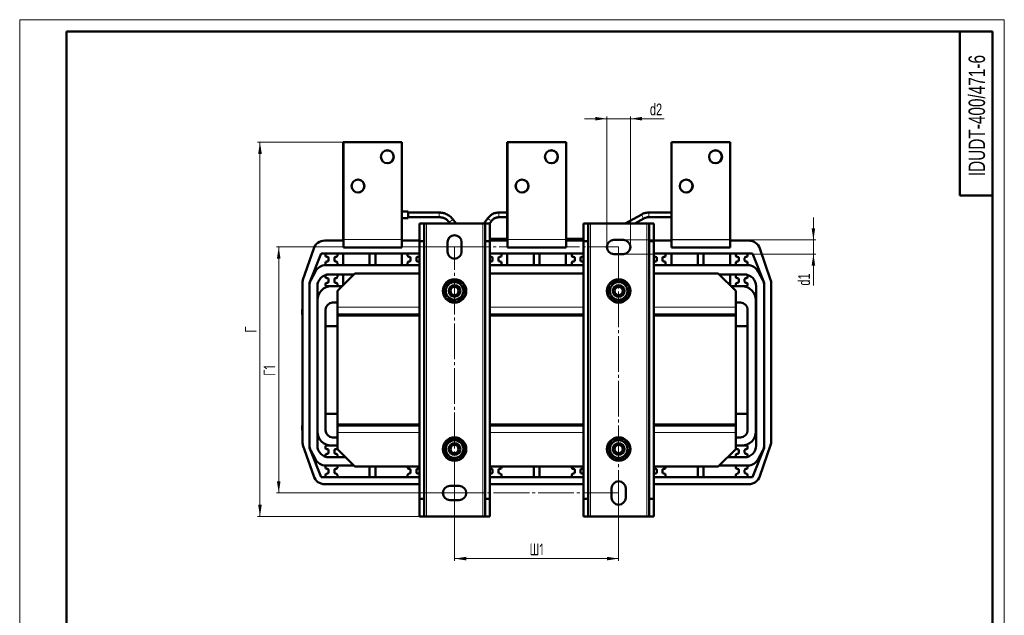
# Model space of a CAD drawing. Header units: millimetres. Extents: x 0 to 840, y 0 to 1188.
# Tile 4 of 4: x 0 to 840, y 680 to 1188. Entities that reach past the tile are written whole.
import ezdxf

# ---------------------------------------------------------------- set-up
doc = ezdxf.new("R2010")
doc.units = ezdxf.units.MM
doc.header["$LTSCALE"] = 2
doc.linetypes.add('SLD-Осевая', pattern=[19.05, 15.24, -1.27, 1.27, -1.27])
doc.linetypes.add('SLD-Сплошная', pattern=[0])
doc.styles.add('SLDTEXTSTYLE0', font='TXT', dxfattribs={"width": 0.7, "bigfont": 'bigfont'})
doc.styles.add('SLDTEXTSTYLE1', font='TXT', dxfattribs={"width": 0.7})
doc.dimstyles.new('SLDDIMSTYLE0', dxfattribs={"dimtxt": 10, "dimasz": 10, "dimexe": 0, "dimexo": 0.0625, "dimgap": 2.5, "dimtad": 2, "dimdec": 1, "dimrnd": 1e-09, "dimzin": 12, "dimdsep": 46, "dimtxsty": 'SLDTEXTSTYLE1', "dimsah": 1, "dimcen": 0.09, "dimadec": 0, "dimazin": 3, "dimtfac": 1, "dimtdec": 3, "dimtofl": 0, "dimtmove": 0, "dimatfit": 3, "dimfxl": 0, "dimfrac": 2, "dimtolj": 1, "dimtzin": 12, "dimarcsym": 0})
doc.dimstyles.new('SLDDIMSTYLE1', dxfattribs={"dimtxt": 10, "dimasz": 10, "dimexe": 0, "dimexo": 0.0625, "dimgap": 2.5, "dimtad": 2, "dimdec": 1, "dimrnd": 1e-09, "dimzin": 12, "dimdsep": 46, "dimtxsty": 'SLDTEXTSTYLE1', "dimsah": 1, "dimcen": 0.09, "dimadec": 0, "dimazin": 3, "dimtfac": 1, "dimtdec": 3, "dimtmove": 0, "dimatfit": 0, "dimfxl": 0, "dimfrac": 2, "dimtolj": 1, "dimtzin": 12, "dimarcsym": 0})

# ---------------------------------------------------------------- blocks, each defined once
blk = doc.blocks.new('_D_2')
at = {"color": 7, "linetype": 'SLD-Сплошная', "lineweight": 0}
for p, q in [((370.97, 993.97), (218.99, 993.97)), ((220.99, 783.97), (220.99, 993.97)), ((370.97, 783.97), (218.99, 783.97))]:
    blk.add_line(p, q, dxfattribs=at)
at = {"color": 7, "linetype": 'SLD-Сплошная', "lineweight": 18}
for points in [[(220.99, 993.97), (219.45, 983.97), (222.52, 983.97)], [(220.99, 783.97), (222.52, 793.97), (219.45, 793.97)]]:
    blk.add_solid(points, dxfattribs=at)
at = {"color": 7, "linetype": 'SLD-Сплошная', "lineweight": 18, "insert": (208.09, 883.99), "char_height": 10, "attachment_point": 1, "rotation": 90, "style": 'SLDTEXTSTYLE0'}
blk.add_mtext('Г1', dxfattribs=at)
blk = doc.blocks.new('_D_3')
at = {"color": 7, "linetype": 'SLD-Сплошная', "lineweight": 0}
for p, q in [((370.99, 783.95), (370.99, 725.97)), ((510.99, 783.95), (510.99, 725.97)), ((370.99, 727.97), (510.99, 727.97))]:
    blk.add_line(p, q, dxfattribs=at)
at = {"color": 7, "linetype": 'SLD-Сплошная', "lineweight": 18}
for points in [[(370.99, 727.97), (380.99, 726.43), (380.99, 729.5)], [(510.99, 727.97), (500.99, 729.5), (500.99, 726.43)]]:
    blk.add_solid(points, dxfattribs=at)
at = {"color": 7, "linetype": 'SLD-Сплошная', "lineweight": 18, "insert": (434.94, 740.86), "char_height": 10, "attachment_point": 1, "style": 'SLDTEXTSTYLE0'}
blk.add_mtext('Ш1', dxfattribs=at)
blk = doc.blocks.new('_D_4')
at = {"color": 7, "linetype": 'SLD-Сплошная', "lineweight": 0}
for p, q in [((276.12, 1083.47), (202.99, 1083.47)), ((204.99, 763.97), (204.99, 1083.47)), ((340.97, 763.97), (202.99, 763.97))]:
    blk.add_line(p, q, dxfattribs=at)
at = {"color": 7, "linetype": 'SLD-Сплошная', "lineweight": 18}
for points in [[(204.99, 1083.47), (203.45, 1073.47), (206.52, 1073.47)], [(204.99, 763.97), (206.52, 773.97), (203.45, 773.97)]]:
    blk.add_solid(points, dxfattribs=at)
at = {"color": 7, "linetype": 'SLD-Сплошная', "lineweight": 18, "insert": (192.09, 920.87), "char_height": 10, "attachment_point": 1, "rotation": 90, "style": 'SLDTEXTSTYLE0'}
blk.add_mtext('Г', dxfattribs=at)
blk = doc.blocks.new('_D_5')
at = {"color": 7, "linetype": 'SLD-Сплошная', "lineweight": 0}
for p, q in [((500.99, 1103.47), (481.75, 1103.47)), ((500.99, 993.99), (500.99, 1105.47)), ((520.99, 1103.47), (500.99, 1103.47)), ((520.99, 993.99), (520.99, 1105.47)), ((520.99, 1103.47), (549.76, 1103.47))]:
    blk.add_line(p, q, dxfattribs=at)
at = {"color": 7, "linetype": 'SLD-Сплошная', "lineweight": 18}
for points in [[(500.99, 1103.47), (490.99, 1105), (490.99, 1101.93)], [(520.99, 1103.47), (530.99, 1101.93), (530.99, 1105)]]:
    blk.add_solid(points, dxfattribs=at)
at = {"color": 7, "linetype": 'SLD-Сплошная', "lineweight": 18, "insert": (537.68, 1116.36), "char_height": 10, "attachment_point": 1, "style": 'SLDTEXTSTYLE1'}
blk.add_mtext('d2', dxfattribs=at)
blk = doc.blocks.new('_D_6')
at = {"color": 7, "linetype": 'SLD-Сплошная', "lineweight": 0}
for p, q in [((677.14, 999.97), (677.14, 1019.2)), ((515.01, 999.97), (679.14, 999.97)), ((677.14, 999.97), (677.14, 987.97)), ((515.01, 987.97), (679.14, 987.97)), ((677.14, 987.97), (677.14, 960.98))]:
    blk.add_line(p, q, dxfattribs=at)
at = {"color": 7, "linetype": 'SLD-Сплошная', "lineweight": 18}
for points in [[(677.14, 999.97), (678.67, 1009.97), (675.6, 1009.97)], [(677.14, 987.97), (675.6, 977.97), (678.67, 977.97)]]:
    blk.add_solid(points, dxfattribs=at)
at = {"color": 7, "linetype": 'SLD-Сплошная', "lineweight": 18, "insert": (664.24, 960.98), "char_height": 10, "attachment_point": 1, "rotation": 90, "style": 'SLDTEXTSTYLE1'}
blk.add_mtext('d1', dxfattribs=at)

msp = doc.modelspace()

# ---------------------------------------------------------------- linework, layer by layer
at = {"color": 7, "linetype": 'SLD-Сплошная', "lineweight": 18}
for p, q in [((0, 1188), (840, 1188)), ((0, 1188), (0, 0)), ((840, 1188), (840, 0))]:
    msp.add_line(p, q, dxfattribs=at)
at = {"color": 7, "linetype": 'SLD-Сплошная', "lineweight": 50}
for p, q in [((40, 1178), (40, 10)), ((830, 1178), (40, 1178)), ((802, 1178), (802, 1038)), ((830, 10), (830, 1178)), ((275.99, 999.47), (275.99, 1083.47)), ((275.99, 1083.47), (276.14, 1083.47)), ((326.14, 1083.47), (276.14, 1083.47)), ((276.14, 1083.47), (276.14, 1000.47)), ((326.14, 1000.47), (326.14, 1083.47)), ((415.99, 999.47), (415.99, 1083.47)), ((415.99, 1083.47), (416.14, 1083.47)), ((466.14, 1083.47), (416.14, 1083.47)), ((416.14, 1083.47), (416.14, 1000.47)), ((466.14, 1000.47), (466.14, 1083.47)), ((555.99, 999.47), (555.99, 1083.47)), ((555.99, 1083.47), (556.14, 1083.47)), ((606.14, 1083.47), (556.14, 1083.47)), ((556.14, 1083.47), (556.14, 1000.47)), ((606.14, 1000.47), (606.14, 1083.47)), ((802, 1038), (830, 1038)), ((331.29, 1024.17), (326.14, 1024.17)), ((326.14, 1018.57), (331.29, 1018.57)), ((331.29, 1018.57), (331.29, 1024.17)), ((357.85, 1023.37), (331.29, 1023.37)), ((331.29, 1019.37), (357.85, 1019.37)), ((372.3, 1013.97), (369.15, 1018)), ((399.65, 1018.85), (396.05, 1013.97)), ((400.99, 1013.92), (402.87, 1016.48)), ((415.99, 1023.37), (408.83, 1023.37)), ((408.83, 1019.37), (415.99, 1019.37)), ((530.65, 1021.8), (516.47, 1013.97)), ((524.74, 1013.97), (532.58, 1018.3)), ((555.99, 1023.37), (536.75, 1023.37)), ((536.75, 1019.37), (555.99, 1019.37)), ((340.99, 1013.97), (344.99, 1013.97)), ((340.99, 998.97), (340.99, 1013.97)), ((344.99, 1013.97), (344.99, 998.97)), ((346.99, 1013.97), (344.99, 1013.97)), ((346.99, 1013.97), (394.99, 1013.97)), ((366, 1015.54), (367.23, 1013.97)), ((396.99, 1013.97), (394.99, 1013.97)), ((396.99, 1013.97), (400.99, 1013.97)), ((396.99, 998.97), (396.99, 1013.97)), ((400.99, 1013.97), (400.99, 998.97)), ((480.99, 1013.97), (484.99, 1013.97)), ((480.99, 998.97), (480.99, 1013.97)), ((484.99, 1013.97), (484.99, 998.97)), ((486.99, 1013.97), (484.99, 1013.97)), ((486.99, 1013.97), (534.99, 1013.97)), ((536.99, 1013.97), (534.99, 1013.97)), ((536.99, 1013.97), (540.99, 1013.97)), ((536.99, 998.97), (536.99, 1013.97)), ((540.99, 1013.97), (540.99, 998.97)), ((276.14, 993.47), (276.14, 1000.47)), ((326.14, 1000.47), (326.14, 993.47)), ((403.49, 1000.97), (400.99, 1000.97)), ((415.99, 1000.97), (403.49, 1000.97)), ((416.14, 993.47), (416.14, 1000.47)), ((480.99, 1000.97), (466.14, 1000.97)), ((466.14, 1000.47), (466.14, 993.47)), ((506.99, 999.97), (514.99, 999.97)), ((556.14, 993.47), (556.14, 1000.47)), ((606.14, 1000.47), (606.14, 993.47)), ((250.82, 992.71), (241.68, 966.04)), ((260.28, 999.47), (276.14, 999.47)), ((276.14, 993.47), (326.14, 993.47)), ((326.14, 999.47), (340.99, 999.47)), ((344.99, 998.97), (340.99, 998.97)), ((340.99, 778.97), (340.99, 998.97)), ((344.99, 778.97), (344.99, 998.97)), ((364.99, 989.97), (364.99, 997.97)), ((376.99, 997.97), (376.99, 989.97)), ((400.99, 998.97), (396.99, 998.97)), ((396.99, 998.97), (396.99, 778.97)), ((400.99, 999.47), (416.14, 999.47)), ((400.99, 998.97), (400.99, 778.97)), ((416.14, 993.47), (466.14, 993.47)), ((466.14, 999.47), (480.99, 999.47)), ((484.99, 998.97), (480.99, 998.97)), ((480.99, 778.97), (480.99, 998.97)), ((484.99, 778.97), (484.99, 998.97)), ((540.99, 998.97), (536.99, 998.97)), ((536.99, 998.97), (536.99, 778.97)), ((540.99, 999.47), (556.14, 999.47)), ((540.99, 998.97), (540.99, 778.97)), ((556.14, 993.47), (606.14, 993.47)), ((606.14, 999.47), (621.99, 999.47)), ((640.59, 966.04), (631.45, 992.71)), ((247.14, 963.47), (257.14, 988.47)), ((257.14, 988.47), (340.99, 988.47)), ((260.99, 987.47), (260.99, 986.47)), ((269.99, 988.47), (261.99, 988.47)), ((261.99, 985.47), (262.49, 985.47)), ((263.49, 984.47), (263.49, 982.47)), ((268.49, 982.47), (268.49, 984.47)), ((269.49, 985.47), (269.99, 985.47)), ((270.99, 986.47), (270.99, 987.47)), ((275.99, 978.47), (275.99, 988.47)), ((298.49, 988.47), (298.49, 978.47)), ((303.49, 988.47), (298.49, 988.47)), ((303.49, 978.47), (303.49, 988.47)), ((325.99, 988.47), (325.99, 978.47)), ((330.99, 987.47), (330.99, 986.47)), ((339.99, 988.47), (331.99, 988.47)), ((331.99, 985.47), (332.49, 985.47)), ((333.49, 984.47), (333.49, 982.47)), ((338.49, 982.47), (338.49, 984.47)), ((339.49, 985.47), (339.99, 985.47)), ((400.99, 988.47), (480.99, 988.47)), ((409.99, 988.47), (401.99, 988.47)), ((401.99, 985.47), (402.49, 985.47)), ((403.49, 984.47), (403.49, 982.47)), ((408.49, 982.47), (408.49, 984.47)), ((409.49, 985.47), (409.99, 985.47)), ((410.99, 986.47), (410.99, 987.47)), ((415.99, 978.47), (415.99, 988.47)), ((443.49, 988.47), (438.49, 988.47)), ((438.49, 988.47), (438.49, 978.47)), ((443.49, 978.47), (443.49, 988.47)), ((465.99, 988.47), (465.99, 978.47)), ((470.99, 987.47), (470.99, 986.47)), ((479.99, 988.47), (471.99, 988.47)), ((471.99, 985.47), (472.49, 985.47)), ((473.49, 984.47), (473.49, 982.47)), ((478.49, 982.47), (478.49, 984.47)), ((479.49, 985.47), (479.99, 985.47)), ((514.99, 987.97), (506.99, 987.97)), ((540.99, 988.47), (625.14, 988.47)), ((549.99, 988.47), (541.99, 988.47)), ((541.99, 985.47), (542.49, 985.47)), ((543.49, 984.47), (543.49, 982.47)), ((548.49, 982.47), (548.49, 984.47)), ((549.49, 985.47), (549.99, 985.47)), ((550.99, 986.47), (550.99, 987.47)), ((555.99, 978.47), (555.99, 988.47)), ((583.49, 988.47), (578.49, 988.47)), ((578.49, 988.47), (578.49, 978.47)), ((583.49, 978.47), (583.49, 988.47)), ((605.99, 988.47), (605.99, 978.47)), ((610.99, 987.47), (610.99, 986.47)), ((619.99, 988.47), (611.99, 988.47)), ((611.99, 985.47), (612.49, 985.47)), ((613.49, 984.47), (613.49, 982.47)), ((618.49, 982.47), (618.49, 984.47)), ((619.49, 985.47), (619.99, 985.47)), ((620.99, 986.47), (620.99, 987.47)), ((625.14, 988.47), (635.14, 963.47)), ((260.99, 980.47), (260.99, 979.47)), ((340.99, 978.47), (261.14, 978.47)), ((262.49, 981.47), (261.99, 981.47)), ((261.99, 978.47), (269.99, 978.47)), ((269.99, 981.47), (269.49, 981.47)), ((270.99, 979.47), (270.99, 980.47)), ((298.49, 978.47), (303.49, 978.47)), ((330.99, 980.47), (330.99, 979.47)), ((332.49, 981.47), (331.99, 981.47)), ((331.99, 978.47), (339.99, 978.47)), ((339.99, 981.47), (339.49, 981.47)), ((480.99, 978.47), (401.14, 978.47)), ((402.49, 981.47), (401.99, 981.47)), ((401.99, 978.47), (409.99, 978.47)), ((409.99, 981.47), (409.49, 981.47)), ((410.99, 979.47), (410.99, 980.47)), ((438.49, 978.47), (443.49, 978.47)), ((470.99, 980.47), (470.99, 979.47)), ((472.49, 981.47), (471.99, 981.47)), ((471.99, 978.47), (479.99, 978.47)), ((479.99, 981.47), (479.49, 981.47)), ((621.14, 978.47), (541.14, 978.47)), ((542.49, 981.47), (541.99, 981.47)), ((541.99, 978.47), (549.99, 978.47)), ((549.99, 981.47), (549.49, 981.47)), ((550.99, 979.47), (550.99, 980.47)), ((578.49, 978.47), (583.49, 978.47)), ((610.99, 980.47), (610.99, 979.47)), ((612.49, 981.47), (611.99, 981.47)), ((611.99, 978.47), (619.99, 978.47)), ((619.99, 981.47), (619.49, 981.47)), ((620.99, 979.47), (620.99, 980.47)), ((252.31, 973.17), (248.31, 965.67)), ((260.99, 969.47), (260.99, 968.47)), ((269.99, 970.47), (261.99, 970.47)), ((261.99, 967.47), (262.49, 967.47)), ((263.49, 966.47), (263.49, 964.47)), ((284.99, 970.47), (263.99, 970.47)), ((268.49, 964.47), (268.49, 966.47)), ((269.49, 967.47), (269.99, 967.47)), ((285.99, 971.47), (270.99, 956.47)), ((270.99, 968.47), (270.99, 969.47)), ((275.99, 961.47), (275.99, 970.47)), ((340.99, 971.47), (285.99, 971.47)), ((480.99, 971.47), (400.99, 971.47)), ((595.99, 971.47), (540.99, 971.47)), ((610.99, 956.47), (595.99, 971.47)), ((618.29, 970.47), (596.99, 970.47)), ((605.99, 970.47), (605.99, 961.47)), ((610.99, 969.47), (610.99, 968.47)), ((619.99, 970.47), (611.99, 970.47)), ((611.99, 967.47), (612.49, 967.47)), ((613.49, 966.47), (613.49, 964.47)), ((618.49, 964.47), (618.49, 966.47)), ((619.49, 967.47), (619.99, 967.47)), ((620.99, 968.47), (620.99, 969.47)), ((633.96, 965.67), (629.96, 973.17)), ((241.14, 828.13), (241.14, 962.8)), ((247.14, 822.47), (247.14, 963.47)), ((247.14, 960.97), (247.14, 824.97)), ((253.99, 960.47), (253.99, 824.47)), ((260.99, 962.47), (260.99, 961.47)), ((262.49, 963.47), (261.99, 963.47)), ((261.99, 960.47), (269.99, 960.47)), ((274.99, 960.47), (265.99, 960.47)), ((269.99, 963.47), (269.49, 963.47)), ((270.99, 961.47), (270.99, 962.47)), ((379.72, 958.85), (379.2, 958.74)), ((379.28, 958.35), (379.81, 958.46)), ((379.43, 957.57), (379.95, 957.67)), ((615.99, 960.47), (606.99, 960.47)), ((610.99, 962.47), (610.99, 961.47)), ((612.49, 963.47), (611.99, 963.47)), ((611.99, 960.47), (619.99, 960.47)), ((619.99, 963.47), (619.49, 963.47)), ((620.99, 961.47), (620.99, 962.47)), ((628.29, 824.47), (628.29, 960.47)), ((635.14, 963.47), (635.14, 822.47)), ((635.14, 824.97), (635.14, 960.97)), ((641.14, 962.8), (641.14, 828.13)), ((270.99, 956.47), (270.99, 942.47)), ((519.46, 955.56), (519.99, 955.54)), ((519.49, 956.36), (520.03, 956.34)), ((520.03, 956.74), (519.5, 956.75)), ((610.99, 942.47), (610.99, 956.47)), ((253.99, 948.47), (253.99, 836.47)), ((270.99, 946.47), (266.99, 946.47)), ((270.99, 936.47), (270.99, 942.47)), ((614.99, 946.47), (610.99, 946.47)), ((610.99, 942.47), (610.99, 936.47)), ((627.99, 836.47), (627.99, 948.47)), ((240.99, 936.47), (240.99, 940.47)), ((240.99, 940.47), (241.14, 940.47)), ((241.14, 936.47), (240.99, 936.47)), ((260.99, 940.47), (260.99, 837.47)), ((260.99, 940.47), (260.99, 926.47)), ((270.99, 936.47), (330.99, 936.47)), ((270.99, 936.47), (270.99, 935.47)), ((270.99, 935.47), (330.99, 935.47)), ((270.99, 935.47), (270.99, 842.47)), ((270.99, 935.47), (340.99, 935.47)), ((340.99, 936.47), (330.99, 936.47)), ((330.99, 936.47), (330.99, 935.47)), ((410.99, 936.47), (400.99, 936.47)), ((400.99, 935.47), (480.99, 935.47)), ((410.99, 936.47), (410.99, 935.47)), ((410.99, 936.47), (470.99, 936.47)), ((410.99, 935.47), (470.99, 935.47)), ((480.99, 936.47), (470.99, 936.47)), ((470.99, 936.47), (470.99, 935.47)), ((550.99, 936.47), (540.99, 936.47)), ((540.99, 935.47), (610.99, 935.47)), ((550.99, 936.47), (550.99, 935.47)), ((550.99, 936.47), (610.99, 936.47)), ((550.99, 935.47), (610.99, 935.47)), ((610.99, 936.47), (610.99, 935.47)), ((610.99, 935.47), (610.99, 842.47)), ((620.99, 837.47), (620.99, 940.47)), ((620.99, 926.47), (620.99, 940.47)), ((627.99, 940.47), (628.29, 940.47)), ((627.99, 936.47), (628.29, 936.47)), ((260.99, 926.47), (270.99, 926.47)), ((610.99, 926.47), (620.99, 926.47)), ((270.99, 851.47), (260.99, 851.47)), ((260.99, 851.47), (260.99, 837.47)), ((620.99, 851.47), (610.99, 851.47)), ((620.99, 837.47), (620.99, 851.47)), ((240.99, 837.47), (240.99, 841.47)), ((240.99, 841.47), (241.14, 841.47)), ((270.99, 842.47), (330.99, 842.47)), ((270.99, 842.47), (270.99, 841.47)), ((270.99, 842.47), (340.99, 842.47)), ((270.99, 835.47), (270.99, 841.47)), ((270.99, 841.47), (330.99, 841.47)), ((330.99, 842.47), (330.99, 841.47)), ((330.99, 841.47), (340.99, 841.47)), ((400.99, 842.47), (480.99, 842.47)), ((400.99, 841.47), (410.99, 841.47)), ((410.99, 842.47), (410.99, 841.47)), ((410.99, 842.47), (470.99, 842.47)), ((410.99, 841.47), (470.99, 841.47)), ((470.99, 842.47), (470.99, 841.47)), ((470.99, 841.47), (480.99, 841.47)), ((540.99, 842.47), (610.99, 842.47)), ((540.99, 841.47), (550.99, 841.47)), ((550.99, 842.47), (610.99, 842.47)), ((550.99, 842.47), (550.99, 841.47)), ((550.99, 841.47), (610.99, 841.47)), ((610.99, 842.47), (610.99, 841.47)), ((610.99, 841.47), (610.99, 835.47)), ((627.99, 841.47), (628.29, 841.47)), ((241.14, 837.47), (240.99, 837.47)), ((270.99, 835.47), (270.99, 821.47)), ((610.99, 821.47), (610.99, 835.47)), ((627.99, 837.47), (628.29, 837.47)), ((241.68, 824.89), (250.82, 798.22)), ((260.99, 823.47), (260.99, 822.47)), ((269.99, 824.47), (261.99, 824.47)), ((265.99, 824.47), (270.99, 824.47)), ((266.99, 831.47), (270.99, 831.47)), ((379, 825.67), (378.51, 825.46)), ((378.67, 825.09), (379.17, 825.32)), ((379, 824.36), (379.48, 824.58)), ((518.06, 827.11), (517.62, 826.81)), ((517.85, 826.48), (518.3, 826.79)), ((518.31, 825.82), (518.74, 826.12)), ((610.99, 831.47), (614.99, 831.47)), ((610.99, 824.47), (615.99, 824.47)), ((619.99, 824.47), (611.99, 824.47)), ((620.99, 822.47), (620.99, 823.47)), ((631.45, 798.22), (640.59, 824.89)), ((257.14, 797.47), (247.14, 822.47)), ((248.31, 820.26), (252.31, 812.76)), ((260.99, 816.47), (260.99, 815.47)), ((261.99, 821.47), (262.49, 821.47)), ((262.49, 817.47), (261.99, 817.47)), ((263.49, 820.47), (263.49, 818.47)), ((268.49, 818.47), (268.49, 820.47)), ((269.49, 821.47), (269.99, 821.47)), ((269.99, 817.47), (269.49, 817.47)), ((270.99, 821.47), (285.99, 806.47)), ((270.99, 815.47), (270.99, 816.47)), ((595.99, 806.47), (610.99, 821.47)), ((610.99, 816.47), (610.99, 815.47)), ((611.99, 821.47), (612.49, 821.47)), ((612.49, 817.47), (611.99, 817.47)), ((613.49, 820.47), (613.49, 818.47)), ((618.49, 818.47), (618.49, 820.47)), ((619.49, 821.47), (619.99, 821.47)), ((619.99, 817.47), (619.49, 817.47)), ((620.99, 815.47), (620.99, 816.47)), ((635.14, 822.47), (625.14, 797.47)), ((629.96, 812.76), (633.96, 820.26)), ((260.99, 806.47), (260.99, 805.47)), ((261.14, 807.47), (284.99, 807.47)), ((261.99, 814.47), (269.99, 814.47)), ((269.99, 807.47), (261.99, 807.47)), ((263.99, 814.47), (277.99, 814.47)), ((270.99, 805.47), (270.99, 806.47)), ((285.99, 806.47), (340.99, 806.47)), ((298.49, 806.47), (298.49, 797.47)), ((303.49, 797.47), (303.49, 806.47)), ((330.99, 806.47), (330.99, 805.47)), ((400.99, 806.47), (480.99, 806.47)), ((410.99, 805.47), (410.99, 806.47)), ((438.49, 806.47), (438.49, 797.47)), ((443.49, 797.47), (443.49, 806.47)), ((470.99, 806.47), (470.99, 805.47)), ((540.99, 806.47), (595.99, 806.47)), ((550.99, 805.47), (550.99, 806.47)), ((578.49, 806.47), (578.49, 797.47)), ((583.49, 797.47), (583.49, 806.47)), ((596.99, 807.47), (621.14, 807.47)), ((603.99, 814.47), (618.29, 814.47)), ((610.99, 806.47), (610.99, 805.47)), ((611.99, 814.47), (619.99, 814.47)), ((619.99, 807.47), (611.99, 807.47)), ((620.99, 805.47), (620.99, 806.47)), ((260.99, 799.47), (260.99, 798.47)), ((261.99, 804.47), (262.49, 804.47)), ((262.49, 800.47), (261.99, 800.47)), ((263.49, 803.47), (263.49, 801.47)), ((268.49, 801.47), (268.49, 803.47)), ((269.49, 804.47), (269.99, 804.47)), ((269.99, 800.47), (269.49, 800.47)), ((270.99, 798.47), (270.99, 799.47)), ((330.99, 799.47), (330.99, 798.47)), ((331.99, 804.47), (332.49, 804.47)), ((332.49, 800.47), (331.99, 800.47)), ((333.49, 803.47), (333.49, 801.47)), ((338.49, 801.47), (338.49, 803.47)), ((339.49, 804.47), (339.99, 804.47)), ((339.99, 800.47), (339.49, 800.47)), ((401.99, 804.47), (402.49, 804.47)), ((402.49, 800.47), (401.99, 800.47)), ((403.49, 803.47), (403.49, 801.47)), ((408.49, 801.47), (408.49, 803.47)), ((409.49, 804.47), (409.99, 804.47)), ((409.99, 800.47), (409.49, 800.47)), ((410.99, 798.47), (410.99, 799.47)), ((470.99, 799.47), (470.99, 798.47)), ((471.99, 804.47), (472.49, 804.47)), ((472.49, 800.47), (471.99, 800.47)), ((473.49, 803.47), (473.49, 801.47)), ((478.49, 801.47), (478.49, 803.47)), ((479.49, 804.47), (479.99, 804.47)), ((479.99, 800.47), (479.49, 800.47)), ((541.99, 804.47), (542.49, 804.47)), ((542.49, 800.47), (541.99, 800.47)), ((543.49, 803.47), (543.49, 801.47)), ((548.49, 801.47), (548.49, 803.47)), ((549.49, 804.47), (549.99, 804.47)), ((549.99, 800.47), (549.49, 800.47)), ((550.99, 798.47), (550.99, 799.47)), ((610.99, 799.47), (610.99, 798.47)), ((611.99, 804.47), (612.49, 804.47)), ((612.49, 800.47), (611.99, 800.47)), ((613.49, 803.47), (613.49, 801.47)), ((618.49, 801.47), (618.49, 803.47)), ((619.49, 804.47), (619.99, 804.47)), ((619.99, 800.47), (619.49, 800.47)), ((620.99, 798.47), (620.99, 799.47)), ((340.99, 797.47), (257.14, 797.47)), ((340.99, 791.47), (260.28, 791.47)), ((261.99, 797.47), (269.99, 797.47)), ((298.49, 797.47), (303.49, 797.47)), ((331.99, 797.47), (339.99, 797.47)), ((366.99, 789.97), (374.99, 789.97)), ((480.99, 797.47), (400.99, 797.47)), ((480.99, 791.47), (400.99, 791.47)), ((401.99, 797.47), (409.99, 797.47)), ((438.49, 797.47), (443.49, 797.47)), ((471.99, 797.47), (479.99, 797.47)), ((625.14, 797.47), (540.99, 797.47)), ((621.99, 791.47), (540.99, 791.47)), ((541.99, 797.47), (549.99, 797.47)), ((578.49, 797.47), (583.49, 797.47)), ((611.99, 797.47), (619.99, 797.47)), ((504.99, 779.97), (504.99, 787.97)), ((516.99, 787.97), (516.99, 779.97)), ((340.99, 778.97), (344.99, 778.97)), ((340.99, 763.97), (340.99, 778.97)), ((344.99, 778.97), (344.99, 763.97)), ((374.99, 777.97), (366.99, 777.97)), ((396.99, 763.97), (396.99, 778.97)), ((396.99, 778.97), (400.99, 778.97)), ((400.99, 778.97), (400.99, 763.97)), ((480.99, 778.97), (484.99, 778.97)), ((480.99, 763.97), (480.99, 778.97)), ((484.99, 778.97), (484.99, 763.97)), ((536.99, 763.97), (536.99, 778.97)), ((536.99, 778.97), (540.99, 778.97)), ((540.99, 778.97), (540.99, 763.97)), ((344.99, 763.97), (340.99, 763.97)), ((344.99, 763.97), (346.99, 763.97)), ((394.99, 763.97), (346.99, 763.97)), ((394.99, 763.97), (396.99, 763.97)), ((400.99, 763.97), (396.99, 763.97)), ((484.99, 763.97), (480.99, 763.97)), ((484.99, 763.97), (486.99, 763.97)), ((534.99, 763.97), (486.99, 763.97)), ((534.99, 763.97), (536.99, 763.97)), ((540.99, 763.97), (536.99, 763.97))]:
    msp.add_line(p, q, dxfattribs=at)
at = {"color": 7, "linetype": 'SLD-Сплошная', "lineweight": 25}
msp.add_line((40, 1178), (40, 10), dxfattribs=at)
at = {"color": 8, "linetype": 'SLD-Сплошная', "lineweight": 18}
for p, q in [((357.85, 1023.37), (357.85, 1019.37)), ((408.83, 1019.37), (408.83, 1023.37)), ((536.75, 1019.37), (536.75, 1023.37)), ((346.99, 763.97), (346.99, 1013.97)), ((394.99, 1013.97), (394.99, 763.97)), ((486.99, 763.97), (486.99, 1013.97)), ((534.99, 1013.97), (534.99, 763.97)), ((276.14, 1000.47), (326.14, 1000.47)), ((403.49, 1000.97), (403.49, 999.47)), ((416.14, 1000.47), (466.14, 1000.47)), ((556.14, 1000.47), (606.14, 1000.47)), ((340.99, 942.47), (270.99, 942.47)), ((480.99, 942.47), (400.99, 942.47)), ((610.99, 942.47), (540.99, 942.47)), ((270.99, 835.47), (340.99, 835.47)), ((400.99, 835.47), (480.99, 835.47)), ((540.99, 835.47), (610.99, 835.47))]:
    msp.add_line(p, q, dxfattribs=at)
at = {"color": 7, "linetype": 'SLD-Осевая', "lineweight": 18}
for p, q in [((370.99, 993.97), (510.99, 993.97)), ((370.99, 783.97), (370.99, 993.97)), ((510.99, 993.97), (510.99, 783.97)), ((510.99, 783.97), (370.99, 783.97))]:
    msp.add_line(p, q, dxfattribs=at)
at = {"color": 8, "linetype": 'SLD-Сплошная', "lineweight": 18, "flags": 128}
for points in [[(369.15, 1018), (369.18, 1017.72), (368.96, 1017.29), (368.53, 1016.79), (367.96, 1016.28), (367.33, 1015.85), (366.73, 1015.55), (366.27, 1015.44), (366, 1015.54), (366, 1015.54)], [(402.87, 1016.48), (402.6, 1016.37), (402.13, 1016.47), (401.53, 1016.74), (400.89, 1017.16), (400.3, 1017.65), (399.86, 1018.15), (399.63, 1018.57), (399.65, 1018.85), (399.65, 1018.85)], [(532.58, 1018.3), (532.38, 1018.37), (532.06, 1018.68), (531.67, 1019.21), (531.27, 1019.87), (530.93, 1020.55), (530.69, 1021.16), (530.59, 1021.6), (530.65, 1021.8), (530.65, 1021.8)]]:
    msp.add_lwpolyline(points, dxfattribs=at)
at = {"color": 7, "linetype": 'SLD-Сплошная', "lineweight": 50, "flags": 128}
for points in [[(378.76, 961.09), (379.07, 960.52), (379.72, 958.85)], [(379.95, 957.67), (380.02, 955.88), (380, 955.63)], [(519.63, 959.14), (519.8, 958.51), (520.03, 956.74)], [(519.99, 955.54), (519.63, 953.78), (519.55, 953.54)], [(377.58, 827.66), (378.01, 827.17), (379, 825.67)], [(379.48, 824.58), (379.93, 822.84), (379.97, 822.59)], [(516.36, 828.75), (516.81, 828.39), (518.06, 827.11)], [(518.74, 826.12), (519.51, 824.5), (519.59, 824.26)]]:
    msp.add_lwpolyline(points, dxfattribs=at)
at = {"color": 7, "linetype": 'SLD-Сплошная', "lineweight": 50}
for centre, radius in [((313.64, 1070.97), 5.53), ((313.64, 1070.97), 5.5), ((453.64, 1070.97), 5.53), ((453.64, 1070.97), 5.5), ((593.64, 1070.97), 5.53), ((593.64, 1070.97), 5.5), ((288.64, 1045.97), 5.53), ((288.64, 1045.97), 5.5), ((428.64, 1045.97), 5.53), ((428.64, 1045.97), 5.5), ((568.64, 1045.97), 5.53), ((568.64, 1045.97), 5.5), ((370.99, 956.47), 10), ((510.99, 956.47), 10), ((370.99, 956.47), 7.5), ((370.99, 956.47), 5.02), ((370.99, 956.47), 5), ((370.99, 956.47), 3.5), ((510.99, 956.47), 7.5), ((510.99, 956.47), 5.03), ((510.99, 956.47), 5), ((510.99, 956.47), 3.5), ((370.99, 821.47), 10), ((370.99, 821.47), 7.5), ((370.99, 821.47), 5.03), ((370.99, 821.47), 5), ((370.99, 821.47), 3.5), ((510.99, 821.47), 10), ((510.99, 821.47), 7.5), ((510.99, 821.47), 5.03), ((510.99, 821.47), 5), ((510.99, 821.47), 3.5)]:
    msp.add_circle(centre, radius, dxfattribs=at)
for centre, radius, start, end in [((313.49, 1070.97), 5.5, 270, 89.22778), ((313.49, 1070.97), 5.53, 280.36784, 79.63186), ((453.49, 1070.97), 5.5, 270, 89.20956), ((453.49, 1070.97), 5.53, 280.35914, 79.641), ((593.49, 1070.97), 5.5, 270, 89.21867), ((593.49, 1070.97), 5.53, 280.36768, 79.63203), ((288.49, 1045.97), 5.5, 270, 89.23495), ((288.49, 1045.97), 5.53, 280.35182, 79.64871), ((428.49, 1045.97), 5.5, 270, 89.20239), ((428.49, 1045.97), 5.53, 280.36733, 79.63239), ((568.49, 1045.97), 5.5, 270, 89.21867), ((568.49, 1045.97), 5.53, 280.34414, 79.65679), ((370.99, 997.97), 6, 360, 180), ((506.99, 993.97), 6, 90, 270), ((514.99, 993.97), 6, 270, 90), ((260.28, 989.47), 10, 90, 161.07536), ((621.99, 989.47), 10, 18.92464, 90), ((261.99, 987.47), 1, 90, 180), ((261.99, 986.47), 1, 180, 270), ((262.49, 984.47), 1, 360, 90), ((269.49, 984.47), 1, 90, 180), ((269.99, 987.47), 1, 0, 90), ((269.99, 986.47), 1, 270, 0), ((331.99, 987.47), 1, 90, 180), ((331.99, 986.47), 1, 180, 270), ((332.49, 984.47), 1, 360, 90), ((339.49, 984.47), 1, 90, 180), ((339.99, 987.47), 1, 0, 90), ((339.99, 986.47), 1, 270, 0), ((370.99, 989.97), 6, 180, 0), ((401.99, 987.47), 1, 90, 180), ((401.99, 986.47), 1, 180, 270), ((402.49, 984.47), 1, 360, 90), ((409.49, 984.47), 1, 90, 180), ((409.99, 987.47), 1, 0, 90), ((409.99, 986.47), 1, 270, 0), ((471.99, 987.47), 1, 90, 180), ((471.99, 986.47), 1, 180, 270), ((472.49, 984.47), 1, 360, 90), ((479.49, 984.47), 1, 90, 180), ((479.99, 987.47), 1, 0, 90), ((479.99, 986.47), 1, 270, 0), ((541.99, 987.47), 1, 90, 180), ((541.99, 986.47), 1, 180, 270), ((542.49, 984.47), 1, 360, 90), ((549.49, 984.47), 1, 90, 180), ((549.99, 987.47), 1, 0, 90), ((549.99, 986.47), 1, 270, 0), ((611.99, 987.47), 1, 90, 180), ((611.99, 986.47), 1, 180, 270), ((612.49, 984.47), 1, 360, 90), ((619.49, 984.47), 1, 90, 180), ((619.99, 987.47), 1, 0, 90), ((619.99, 986.47), 1, 270, 0), ((261.14, 968.47), 10, 90, 151.92751), ((261.99, 980.47), 1, 90, 180), ((261.99, 979.47), 1, 180, 270), ((262.49, 982.47), 1, 270, 360), ((269.49, 982.47), 1, 180, 270), ((269.99, 980.47), 1, 360, 90), ((269.99, 979.47), 1, 270, 0), ((331.99, 980.47), 1, 90, 180), ((331.99, 979.47), 1, 180, 270), ((332.49, 982.47), 1, 270, 360), ((339.49, 982.47), 1, 180, 270), ((339.99, 980.47), 1, 360, 90), ((339.99, 979.47), 1, 270, 0), ((401.99, 980.47), 1, 90, 180), ((401.99, 979.47), 1, 180, 270), ((402.49, 982.47), 1, 270, 360), ((409.49, 982.47), 1, 180, 270), ((409.99, 980.47), 1, 360, 90), ((409.99, 979.47), 1, 270, 0), ((471.99, 980.47), 1, 90, 180), ((471.99, 979.47), 1, 180, 270), ((472.49, 982.47), 1, 270, 360), ((479.49, 982.47), 1, 180, 270), ((479.99, 980.47), 1, 360, 90), ((479.99, 979.47), 1, 270, 0), ((541.99, 980.47), 1, 90, 180), ((541.99, 979.47), 1, 180, 270), ((542.49, 982.47), 1, 270, 360), ((549.49, 982.47), 1, 180, 270), ((549.99, 980.47), 1, 360, 90), ((549.99, 979.47), 1, 270, 0), ((611.99, 980.47), 1, 90, 180), ((611.99, 979.47), 1, 180, 270), ((612.49, 982.47), 1, 270, 360), ((619.49, 982.47), 1, 180, 270), ((619.99, 980.47), 1, 360, 90), ((619.99, 979.47), 1, 270, 0), ((621.14, 968.47), 10, 28.07249, 90), ((251.14, 962.8), 10, 161.07536, 180), ((263.99, 960.47), 10, 90, 180), ((261.99, 969.47), 1, 90, 180), ((261.99, 968.47), 1, 180, 270), ((262.49, 966.47), 1, 360, 90), ((269.49, 966.47), 1, 90, 180), ((269.99, 969.47), 1, 0, 90), ((269.99, 968.47), 1, 270, 0), ((611.99, 969.47), 1, 90, 180), ((611.99, 968.47), 1, 180, 270), ((612.49, 966.47), 1, 360, 90), ((618.29, 960.47), 10, 360, 90), ((619.49, 966.47), 1, 90, 180), ((619.99, 969.47), 1, 0, 90), ((619.99, 968.47), 1, 270, 0), ((631.14, 962.8), 10, 0, 18.92464), ((257.14, 960.97), 10, 151.92751, 180), ((265.99, 948.47), 12, 90, 180), ((261.99, 962.47), 1, 90, 180), ((261.99, 961.47), 1, 180, 270), ((262.49, 964.47), 1, 270, 360), ((269.49, 964.47), 1, 180, 270), ((269.99, 962.47), 1, 360, 90), ((269.99, 961.47), 1, 270, 0), ((370.99, 956.47), 9.05, 51.48266, 88.39295), ((370.99, 956.47), 9.05, 7.66786, 12.74022), ((510.99, 956.47), 9.05, 37.92454, 74.83483), ((611.99, 962.47), 1, 90, 180), ((611.99, 961.47), 1, 180, 270), ((612.49, 964.47), 1, 270, 360), ((615.99, 948.47), 12, 0, 90), ((619.49, 964.47), 1, 180, 270), ((619.99, 962.47), 1, 360, 90), ((619.99, 961.47), 1, 270, 0), ((625.14, 960.97), 10, 0, 28.07249), ((370.99, 956.47), 9.05, 231.67339, 268.30093), ((510.99, 956.47), 9.05, 218.11527, 254.74281), ((510.99, 956.47), 9.05, 354.10974, 359.1821), ((266.99, 940.47), 6, 90, 180), ((614.99, 940.47), 6, 360, 90), ((265.99, 836.47), 12, 180, 270), ((266.99, 837.47), 6, 180, 270), ((614.99, 837.47), 6, 270, 0), ((615.99, 836.47), 12, 270, 360), ((251.14, 828.13), 10, 180, 198.92464), ((257.14, 824.97), 10, 180, 208.07249), ((263.99, 824.47), 10, 180, 270), ((261.99, 823.47), 1, 90, 180), ((269.99, 823.47), 1, 0, 90), ((370.99, 821.47), 9.05, 63.93181, 100.8421), ((370.99, 821.47), 9.05, 20.11701, 25.18937), ((510.99, 821.47), 9.05, 74.79444, 111.70473), ((510.99, 821.47), 9.05, 30.97964, 36.052), ((611.99, 823.47), 1, 90, 180), ((618.29, 824.47), 10, 270, 360), ((619.99, 823.47), 1, 0, 90), ((625.14, 824.97), 10, 331.92751, 0), ((631.14, 828.13), 10, 341.07536, 0), ((261.99, 822.47), 1, 180, 270), ((261.99, 816.47), 1, 90, 180), ((261.99, 815.47), 1, 180, 270), ((262.49, 820.47), 1, 0, 90), ((262.49, 818.47), 1, 270, 0), ((269.49, 820.47), 1, 90, 180), ((269.49, 818.47), 1, 180, 270), ((269.99, 822.47), 1, 270, 0), ((269.99, 816.47), 1, 0, 90), ((269.99, 815.47), 1, 270, 0), ((611.99, 822.47), 1, 180, 270), ((611.99, 816.47), 1, 90, 180), ((611.99, 815.47), 1, 180, 270), ((612.49, 820.47), 1, 0, 90), ((612.49, 818.47), 1, 270, 0), ((619.49, 820.47), 1, 90, 180), ((619.49, 818.47), 1, 180, 270), ((619.99, 822.47), 1, 270, 0), ((619.99, 816.47), 1, 0, 90), ((619.99, 815.47), 1, 270, 0), ((261.14, 817.47), 10, 208.07249, 270), ((261.99, 806.47), 1, 90, 180), ((269.99, 806.47), 1, 0, 90), ((370.99, 821.47), 9.05, 244.12254, 280.75008), ((510.99, 821.47), 9.05, 254.98517, 291.6127), ((611.99, 806.47), 1, 90, 180), ((619.99, 806.47), 1, 0, 90), ((621.14, 817.47), 10, 270, 331.92751), ((260.28, 801.47), 10, 198.92464, 270), ((261.99, 805.47), 1, 180, 270), ((261.99, 799.47), 1, 90, 180), ((261.99, 798.47), 1, 180, 270), ((262.49, 803.47), 1, 360, 90), ((262.49, 801.47), 1, 270, 360), ((269.49, 803.47), 1, 90, 180), ((269.49, 801.47), 1, 180, 270), ((269.99, 805.47), 1, 270, 0), ((269.99, 799.47), 1, 360, 90), ((269.99, 798.47), 1, 270, 0), ((331.99, 805.47), 1, 180, 270), ((331.99, 799.47), 1, 90, 180), ((331.99, 798.47), 1, 180, 270), ((332.49, 803.47), 1, 360, 90), ((332.49, 801.47), 1, 270, 360), ((339.49, 803.47), 1, 90, 180), ((339.49, 801.47), 1, 180, 270), ((339.99, 805.47), 1, 270, 0), ((339.99, 799.47), 1, 360, 90), ((339.99, 798.47), 1, 270, 0), ((401.99, 805.47), 1, 180, 270), ((401.99, 799.47), 1, 90, 180), ((401.99, 798.47), 1, 180, 270), ((402.49, 803.47), 1, 360, 90), ((402.49, 801.47), 1, 270, 360), ((409.49, 803.47), 1, 90, 180), ((409.49, 801.47), 1, 180, 270), ((409.99, 805.47), 1, 270, 0), ((409.99, 799.47), 1, 360, 90), ((409.99, 798.47), 1, 270, 0), ((471.99, 805.47), 1, 180, 270), ((471.99, 799.47), 1, 90, 180), ((471.99, 798.47), 1, 180, 270), ((472.49, 803.47), 1, 360, 90), ((472.49, 801.47), 1, 270, 360), ((479.49, 803.47), 1, 90, 180), ((479.49, 801.47), 1, 180, 270), ((479.99, 805.47), 1, 270, 0), ((479.99, 799.47), 1, 360, 90), ((479.99, 798.47), 1, 270, 0), ((541.99, 805.47), 1, 180, 270), ((541.99, 799.47), 1, 90, 180), ((541.99, 798.47), 1, 180, 270), ((542.49, 803.47), 1, 360, 90), ((542.49, 801.47), 1, 270, 360), ((549.49, 803.47), 1, 90, 180), ((549.49, 801.47), 1, 180, 270), ((549.99, 805.47), 1, 270, 0), ((549.99, 799.47), 1, 360, 90), ((549.99, 798.47), 1, 270, 0), ((611.99, 805.47), 1, 180, 270), ((611.99, 799.47), 1, 90, 180), ((611.99, 798.47), 1, 180, 270), ((612.49, 803.47), 1, 360, 90), ((612.49, 801.47), 1, 270, 360), ((619.49, 803.47), 1, 90, 180), ((619.49, 801.47), 1, 180, 270), ((619.99, 805.47), 1, 270, 0), ((619.99, 799.47), 1, 360, 90), ((619.99, 798.47), 1, 270, 0), ((621.99, 801.47), 10, 270, 341.07536), ((366.99, 783.97), 6, 90, 270), ((374.99, 783.97), 6, 270, 90), ((510.99, 787.97), 6, 0, 180), ((510.99, 779.97), 6, 180, 0)]:
    msp.add_arc(centre, radius, start, end, dxfattribs=at)
for points, knots in [([(369.14, 1017.99), (369.1, 1018.06), (368.7, 1018.64), (367.73, 1019.58), (366.28, 1020.78), (364.69, 1021.74), (363.1, 1022.45), (361.65, 1022.9), (360.32, 1023.18), (359.08, 1023.34), (358.24, 1023.36), (357.85, 1023.37)], [0, 0, 0, 0, 0.018778, 0.167739, 0.315356, 0.460149, 0.598049, 0.715984, 0.807029, 0.911734, 1, 1, 1, 1]), ([(357.85, 1019.37), (358.45, 1019.34), (359.28, 1019.3), (360.5, 1019.05), (361.52, 1018.76), (362.68, 1018.26), (363.82, 1017.6), (364.9, 1016.75), (365.63, 1016.05), (365.94, 1015.6), (365.99, 1015.53)], [0, 0, 0, 0, 0.185868, 0.262578, 0.389734, 0.522285, 0.665087, 0.815071, 0.97136, 1, 1, 1, 1]), ([(408.83, 1023.37), (408.19, 1023.34), (407.3, 1023.3), (406, 1023.04), (404.9, 1022.72), (403.65, 1022.2), (402.4, 1021.5), (401.21, 1020.59), (400.28, 1019.69), (399.83, 1019.06), (399.67, 1018.83)], [0, 0, 0, 0, 0.176529, 0.249463, 0.370357, 0.496381, 0.632008, 0.774143, 0.921674, 1, 1, 1, 1]), ([(402.9, 1016.46), (403.05, 1016.68), (403.45, 1017.23), (404.3, 1017.94), (405.31, 1018.56), (406.27, 1018.96), (407.2, 1019.21), (408.04, 1019.35), (408.6, 1019.36), (408.83, 1019.37)], [0, 0, 0, 0, 0.12142, 0.312743, 0.49213, 0.641024, 0.761511, 0.903949, 1, 1, 1, 1]), ([(536.75, 1023.37), (536.09, 1023.34), (535.16, 1023.3), (533.81, 1023.04), (532.67, 1022.72), (531.55, 1022.29), (530.9, 1021.92), (530.66, 1021.79)], [0, 0, 0, 0, 0.3080556, 0.4351768, 0.6459119, 0.865529, 1, 1, 1, 1]), ([(532.6, 1018.28), (532.77, 1018.38), (533.24, 1018.67), (534.06, 1018.96), (535.05, 1019.22), (535.93, 1019.35), (536.52, 1019.36), (536.75, 1019.37)], [0, 0, 0, 0, 0.139278, 0.391591, 0.597631, 0.843122, 1, 1, 1, 1]), ([(369.03, 966.08), (368.72, 965.8), (368.08, 965.24), (367.1, 964.38), (366.11, 963.5), (364.86, 962.4), (363.36, 961.07), (362.24, 960.08), (361.68, 959.58)], [0, 0, 0, 0, 0.132061, 0.264636, 0.399373, 0.535135, 0.765437, 1, 1, 1, 1]), ([(378.34, 962.96), (377.53, 963.24), (375.9, 963.78), (373.48, 964.59), (371.17, 965.37), (369.75, 965.84), (369.03, 966.08)], [0, 0, 0, 0, 0.2646049, 0.5349477, 0.7653431, 1, 1, 1, 1]), ([(511.34, 966.27), (510.97, 966.08), (510.22, 965.68), (509.07, 965.07), (507.89, 964.44), (506.42, 963.67), (504.66, 962.73), (503.34, 962.03), (502.67, 961.68)], [0, 0, 0, 0, 0.132061, 0.264636, 0.399373, 0.535135, 0.765437, 1, 1, 1, 1]), ([(519.66, 961.06), (518.94, 961.51), (517.48, 962.43), (515.32, 963.78), (513.25, 965.08), (511.98, 965.87), (511.34, 966.27)], [0, 0, 0, 0, 0.2646049, 0.5349477, 0.7653431, 1, 1, 1, 1]), ([(361.68, 959.58), (361.84, 958.79), (362.08, 957.6), (362.41, 955.97), (362.74, 954.34), (363.16, 952.31), (363.47, 950.75), (363.63, 949.97)], [0, 0, 0, 0, 0.250523, 0.377836, 0.505991, 0.750362, 1, 1, 1, 1]), ([(380.29, 953.35), (380.13, 954.14), (379.81, 955.73), (379.31, 958.18), (378.82, 960.62), (378.5, 962.18), (378.34, 962.96)], [0, 0, 0, 0, 0.250577, 0.505884, 0.750308, 1, 1, 1, 1]), ([(502.67, 961.68), (502.64, 960.87), (502.6, 959.66), (502.54, 957.99), (502.47, 956.33), (502.4, 954.26), (502.34, 952.67), (502.31, 951.87)], [0, 0, 0, 0, 0.2505226, 0.3778359, 0.5059913, 0.7503624, 1, 1, 1, 1]), ([(519.3, 951.25), (519.33, 952.06), (519.39, 953.68), (519.48, 956.18), (519.57, 958.67), (519.63, 960.26), (519.66, 961.06)], [0, 0, 0, 0, 0.250577, 0.5058839, 0.7503081, 1, 1, 1, 1]), ([(363.63, 949.97), (364.44, 949.69), (366.07, 949.15), (368.49, 948.34), (370.8, 947.56), (372.22, 947.09), (372.94, 946.85)], [0, 0, 0, 0, 0.264605, 0.534948, 0.765343, 1, 1, 1, 1]), ([(372.94, 946.85), (373.58, 947.41), (374.87, 948.55), (376.78, 950.24), (378.61, 951.86), (379.73, 952.85), (380.29, 953.35)], [0, 0, 0, 0, 0.264605, 0.534948, 0.765343, 1, 1, 1, 1]), ([(502.31, 951.87), (503.03, 951.42), (504.49, 950.5), (506.65, 949.15), (508.72, 947.85), (509.99, 947.06), (510.63, 946.66)], [0, 0, 0, 0, 0.264605, 0.534948, 0.765343, 1, 1, 1, 1]), ([(510.63, 946.66), (511.38, 947.06), (512.9, 947.86), (515.16, 949.06), (517.31, 950.2), (518.63, 950.9), (519.3, 951.25)], [0, 0, 0, 0, 0.264605, 0.534948, 0.765343, 1, 1, 1, 1]), ([(367.01, 830.44), (366.76, 830.1), (366.26, 829.41), (365.49, 828.36), (364.71, 827.28), (363.73, 825.94), (362.55, 824.32), (361.67, 823.11), (361.23, 822.51)], [0, 0, 0, 0, 0.132061, 0.264636, 0.399373, 0.535135, 0.765437, 1, 1, 1, 1]), ([(376.77, 829.4), (375.92, 829.49), (374.21, 829.67), (371.67, 829.94), (369.24, 830.2), (367.76, 830.36), (367.01, 830.44)], [0, 0, 0, 0, 0.264605, 0.534948, 0.765343, 1, 1, 1, 1]), ([(380.75, 820.43), (380.42, 821.16), (379.76, 822.65), (378.75, 824.93), (377.74, 827.21), (377.09, 828.66), (376.77, 829.4)], [0, 0, 0, 0, 0.250577, 0.505884, 0.750308, 1, 1, 1, 1]), ([(505.39, 829.53), (505.21, 829.14), (504.84, 828.38), (504.29, 827.2), (503.72, 825.99), (503.01, 824.49), (502.16, 822.68), (501.53, 821.33), (501.2, 820.65)], [0, 0, 0, 0, 0.132061, 0.264636, 0.399373, 0.535135, 0.765437, 1, 1, 1, 1]), ([(515.17, 830.34), (514.32, 830.27), (512.6, 830.13), (510.06, 829.92), (507.63, 829.71), (506.14, 829.59), (505.39, 829.53)], [0, 0, 0, 0, 0.264605, 0.534948, 0.765343, 1, 1, 1, 1]), ([(520.77, 822.28), (520.31, 822.95), (519.38, 824.28), (517.95, 826.33), (516.53, 828.38), (515.63, 829.68), (515.17, 830.34)], [0, 0, 0, 0, 0.250577, 0.5058839, 0.7503081, 1, 1, 1, 1]), ([(361.23, 822.51), (361.55, 821.77), (362.05, 820.66), (362.72, 819.13), (363.4, 817.61), (364.23, 815.72), (364.88, 814.27), (365.2, 813.53)], [0, 0, 0, 0, 0.250523, 0.377836, 0.505991, 0.750362, 1, 1, 1, 1]), ([(374.96, 812.49), (375.47, 813.18), (376.48, 814.57), (377.98, 816.64), (379.42, 818.61), (380.3, 819.82), (380.75, 820.43)], [0, 0, 0, 0, 0.264605, 0.534948, 0.765343, 1, 1, 1, 1]), ([(501.2, 820.65), (501.66, 819.99), (502.36, 818.99), (503.31, 817.61), (504.26, 816.25), (505.44, 814.55), (506.35, 813.25), (506.8, 812.59)], [0, 0, 0, 0, 0.250523, 0.377836, 0.505991, 0.750362, 1, 1, 1, 1]), ([(516.58, 813.4), (516.95, 814.17), (517.68, 815.73), (518.77, 818.04), (519.81, 820.25), (520.44, 821.6), (520.77, 822.28)], [0, 0, 0, 0, 0.264605, 0.534948, 0.765343, 1, 1, 1, 1]), ([(365.2, 813.53), (366.05, 813.44), (367.76, 813.26), (370.3, 812.99), (372.73, 812.73), (374.21, 812.57), (374.96, 812.49)], [0, 0, 0, 0, 0.264605, 0.534948, 0.765343, 1, 1, 1, 1]), ([(506.8, 812.59), (507.65, 812.66), (509.37, 812.8), (511.91, 813.01), (514.34, 813.22), (515.83, 813.34), (516.58, 813.4)], [0, 0, 0, 0, 0.264605, 0.534948, 0.765343, 1, 1, 1, 1])]:
    msp.add_open_spline(points, degree=3, knots=knots, dxfattribs=at)

# ---------------------------------------------------------------- texts
at = {"color": 7, "linetype": 'Continuous', "lineweight": 0, "insert": (809.53, 1106.15), "char_height": 14, "attachment_point": 2, "rotation": 90, "style": 'SLDTEXTSTYLE1'}
msp.add_mtext('IDUDT-400/471-6', dxfattribs=at)

# ---------------------------------------------------------------- dimensions: what is measured, and where the dimension line sits
at = {"color": 7, "linetype": 'SLD-Сплошная', "lineweight": 18}
for base, p1, p2, angle, text, dimstyle, picture, middle in [((500.99, 1103.47), (520.99, 993.97), (500.99, 993.97), 0, 'd2', 'SLDDIMSTYLE1', '_D_5', (543.72, 1103.47)), ((204.99, 1083.47), (340.99, 763.97), (276.14, 1083.47), 90, 'Г', 'SLDDIMSTYLE0', '_D_4', (204.99, 923.72)), ((677.14, 987.97), (514.99, 999.97), (514.99, 987.97), 90, 'd1', 'SLDDIMSTYLE1', '_D_6', (677.14, 965.95)), ((220.99, 993.97), (370.99, 783.97), (370.99, 993.97), 90, 'Г1', 'SLDDIMSTYLE0', '_D_2', (220.99, 888.97))]:
    dim = msp.add_linear_dim(base=base, p1=p1, p2=p2, angle=angle, text=text, dimstyle=dimstyle, dxfattribs=at)
    dim.commit()
    dim.dimension.update_dxf_attribs({"geometry": picture, "text_midpoint": middle, "dimtype": 160})
dim = msp.add_linear_dim(base=(510.99, 727.97), p1=(370.99, 783.97), p2=(510.99, 783.97), text='Ш1', dimstyle='SLDDIMSTYLE0', dxfattribs=at)
dim.commit()
dim.dimension.update_dxf_attribs({"geometry": '_D_3', "text_midpoint": (440.99, 727.97), "dimtype": 160})

doc.saveas('drawing.dxf')
